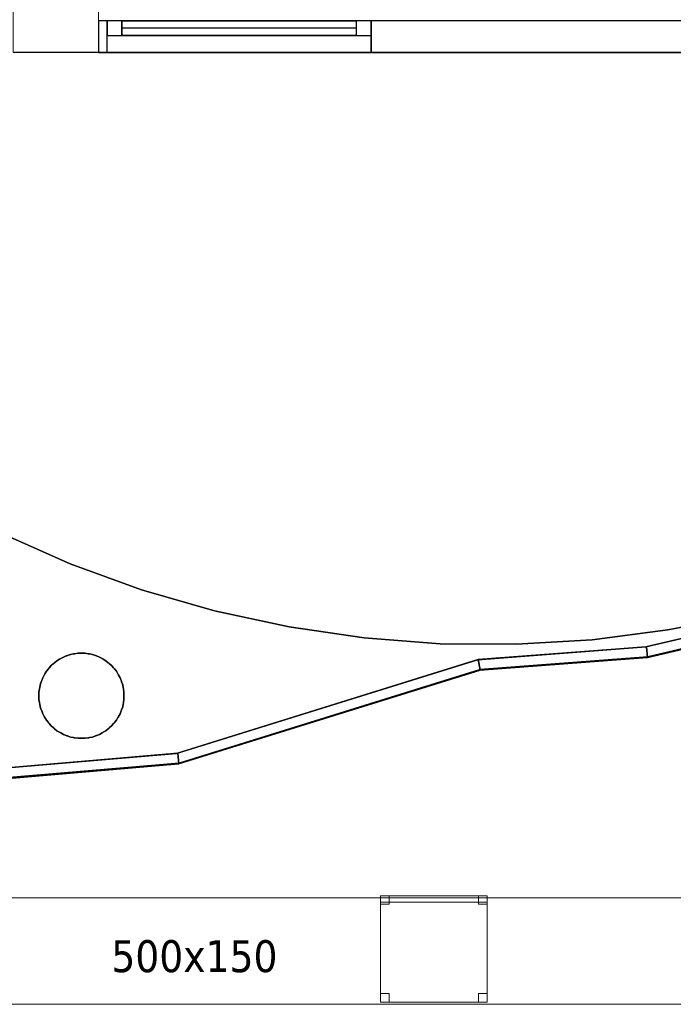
# Model space of a CAD drawing. Header units: metres. Extents: x 397.7 to 427.5, y 12.6 to 28.4.
# Tile 109 of 124: x 410.5 to 413.5, y 19.7 to 24.3. Entities that reach past the tile are written whole.
import ezdxf

# ---------------------------------------------------------------- set-up
doc = ezdxf.new("R2010")
doc.units = ezdxf.units.M
for name, color, linetype, lineweight, true_color in [('01_CARPINTERIA', 5, 'Continuous', 25, 0x0000ff), ('01_PROYECCION CARP', 7, 'Continuous', 25, 0x00007f), ('01_SUELOS', 7, 'Continuous', 25, 0x007f00)]:
    doc.layers.add(name, color=color, linetype=linetype, lineweight=lineweight, true_color=true_color)
for name, color, linetype, lineweight in [('02_MOBILIARIO', 7, 'Continuous', 18), ('A-COLS-____-MCUT', 7, 'Continuous', 18), ('A-COLS-____-OTLN', 7, 'Continuous', 18), ('A-DETL-____-MBND', 7, 'Continuous', 18), ('A-GENM-____-OTLN', 7, 'Continuous', 18), ('A-WALL-____-MCUT', 7, 'Continuous', 25), ('A-WALL-____-OTLN', 7, 'Continuous', 25), ('M-HVAC-DUCT-IDEN', 7, 'Continuous', 30), ('M-HVAC-DUCT-OTLN', 7, 'Continuous', 18)]:
    doc.layers.add(name, color=color, linetype=linetype, lineweight=lineweight)
doc.styles.add('Tahoma_2', font='tahoma.ttf', dxfattribs={"height": 0.15})

# ---------------------------------------------------------------- blocks, each defined once
blk = doc.blocks.new('Family - Mampara P5-151307-08_CLI_AIRE_P5')
at = {"layer": 'A-WALL-____-MCUT', "color": 253, "true_color": 0xaaaaaa}
for p, q in [((0.0175, 0.05), (0, 0)), ((0.8211, 0.05), (0.0175, 0.05)), ((0.8211, 0.0002), (0.8211, 0.05)), ((0, 0), (0.82, 0)), ((0.82, 0), (0.8211, 0.0002))]:
    blk.add_line(p, q, dxfattribs=at)
at = {"layer": 'A-WALL-____-OTLN', "color": 253, "true_color": 0xaaaaaa}
for p, q in [((0.0175, 0.05), (0, 0)), ((0.8211, 0.05), (0.0175, 0.05)), ((0.8211, 0.0002), (0.8211, 0.05)), ((0, 0), (0.82, 0)), ((0.82, 0), (0.8211, 0.0002))]:
    blk.add_line(p, q, dxfattribs=at)
at = {"layer": 'A-WALL-____-OTLN', "color": 253, "lineweight": 18, "true_color": 0xaaaaaa}
blk.add_line((0, 0), (0.82, 0), dxfattribs=at)
blk = doc.blocks.new('Family - Mampara P5-151372-08_CLI_AIRE_P5')
at = {"layer": 'A-WALL-____-MCUT', "color": 253, "true_color": 0xaaaaaa}
for p, q in [((0.7896, 0.05), (-0.0037, 0.05)), ((-0.0037, 0.05), (0.0017, 0.0022)), ((0.7896, 0.0001), (0.7896, 0.05)), ((0.0003, 0.0002), (0, 0)), ((0, 0), (0.7892, 0)), ((0.0019, 0.0006), (0.0003, 0.0002)), ((0.0017, 0.0022), (0.0025, 0.0024)), ((0.0025, 0.0024), (0.0018, 0.0017)), ((0.0018, 0.0017), (0.0019, 0.0006)), ((0.7892, 0), (0.7896, 0.0001))]:
    blk.add_line(p, q, dxfattribs=at)
at = {"layer": 'A-WALL-____-OTLN', "color": 253, "true_color": 0xaaaaaa}
for p, q in [((-0.0037, 0.05), (0.0017, 0.0022)), ((0.7896, 0.05), (-0.0037, 0.05)), ((0.7896, 0.0001), (0.7896, 0.05)), ((0.0003, 0.0002), (0, 0)), ((0, 0), (0.7892, 0)), ((0.0019, 0.0006), (0.0003, 0.0002)), ((0.0017, 0.0022), (0.0025, 0.0024)), ((0.0025, 0.0024), (0.0018, 0.0017)), ((0.0018, 0.0017), (0.0019, 0.0006)), ((0.7892, 0), (0.7896, 0.0001))]:
    blk.add_line(p, q, dxfattribs=at)
at = {"layer": 'A-WALL-____-OTLN', "color": 253, "lineweight": 18, "true_color": 0xaaaaaa}
blk.add_line((0, 0), (0.7892, 0), dxfattribs=at)
blk = doc.blocks.new('Family - Mampara P5-151491-08_CLI_AIRE_P5')
at = {"layer": 'A-WALL-____-MCUT', "color": 253, "true_color": 0xaaaaaa}
for p, q in [((0.0077, 0.0493), (0, 0)), ((0.7861, 0.05), (0.0034, 0.05)), ((0.0034, 0.05), (0.0077, 0.0493)), ((0.7896, 0), (0.7861, 0.05)), ((0, 0), (0.7896, 0))]:
    blk.add_line(p, q, dxfattribs=at)
at = {"layer": 'A-WALL-____-OTLN', "color": 253, "true_color": 0xaaaaaa}
for p, q in [((0.0077, 0.0493), (0, 0)), ((0.0034, 0.05), (0.0077, 0.0493)), ((0.7861, 0.05), (0.0034, 0.05)), ((0.7896, 0), (0.7861, 0.05)), ((0, 0), (0.7896, 0))]:
    blk.add_line(p, q, dxfattribs=at)
at = {"layer": 'A-WALL-____-OTLN', "color": 253, "lineweight": 18, "true_color": 0xaaaaaa}
blk.add_line((-0.0004, 0), (0.7896, 0), dxfattribs=at)
blk = doc.blocks.new('Family - Paviment P5-151582-08_CLI_AIRE_P5')
at = {"layer": '01_SUELOS', "color": 9, "true_color": 0xaad4aa}
for p, q in [((0.9464, 0.9587), (0.6198, 1.1037)), ((0.6198, 1.1037), (0.9464, 0.9587)), ((1.2821, 0.8364), (0.9464, 0.9587)), ((0.9464, 0.9587), (1.2821, 0.8364)), ((1.6254, 0.7373), (1.2821, 0.8364)), ((1.2821, 0.8364), (1.6254, 0.7373)), ((3.6496, 0.5682), (4.4115, 0.7465)), ((4.4115, 0.7465), (3.6496, 0.5682)), ((1.9747, 0.6618), (1.6254, 0.7373)), ((1.6254, 0.7373), (1.9747, 0.6618)), ((4.1033, 0.7176), (3.7529, 0.6477)), ((3.7529, 0.6477), (4.1033, 0.7176)), ((2.3283, 0.6103), (1.9747, 0.6618)), ((1.9747, 0.6618), (2.3283, 0.6103)), ((3.7529, 0.6477), (3.3985, 0.6018)), ((3.3985, 0.6018), (3.7529, 0.6477)), ((2.6846, 0.5831), (2.3283, 0.6103)), ((2.3283, 0.6103), (2.6846, 0.5831)), ((3.3985, 0.6018), (3.0419, 0.5803)), ((3.0419, 0.5803), (3.3985, 0.6018)), ((3.0419, 0.5803), (2.6846, 0.5831)), ((2.6846, 0.5831), (3.0419, 0.5803)), ((2.86, 0.5081), (3.6496, 0.5682)), ((3.6496, 0.5682), (2.86, 0.5081)), ((0.885, 0.5029), (0.8976, 0.5102)), ((0.8976, 0.5102), (0.885, 0.5029)), ((0.8976, 0.5102), (0.9, 0.5119)), ((0.9, 0.5119), (0.8976, 0.5102)), ((0.9, 0.5119), (0.9026, 0.5131)), ((0.9026, 0.5131), (0.9, 0.5119)), ((0.9026, 0.5131), (0.9153, 0.5204)), ((0.9153, 0.5204), (0.9026, 0.5131)), ((0.9153, 0.5204), (0.929, 0.5254)), ((0.929, 0.5254), (0.9153, 0.5204)), ((0.929, 0.5254), (0.9316, 0.5266)), ((0.9316, 0.5266), (0.929, 0.5254)), ((0.9316, 0.5266), (0.9344, 0.5274)), ((0.9344, 0.5274), (0.9316, 0.5266)), ((0.9344, 0.5274), (0.9481, 0.5324)), ((0.9481, 0.5324), (0.9344, 0.5274)), ((0.9481, 0.5324), (0.9625, 0.5349)), ((0.9625, 0.5349), (0.9481, 0.5324)), ((0.9625, 0.5349), (0.9653, 0.5356)), ((0.9653, 0.5356), (0.9625, 0.5349)), ((0.9653, 0.5356), (0.9682, 0.5359)), ((0.9682, 0.5359), (0.9653, 0.5356)), ((0.9682, 0.5359), (0.9825, 0.5384)), ((0.9825, 0.5384), (0.9682, 0.5359)), ((0.9825, 0.5384), (1.0175, 0.5384)), ((1.0175, 0.5384), (0.9825, 0.5384)), ((1.0175, 0.5384), (1.0318, 0.5359)), ((1.0318, 0.5359), (1.0175, 0.5384)), ((1.0318, 0.5359), (1.0347, 0.5356)), ((1.0347, 0.5356), (1.0318, 0.5359)), ((1.0347, 0.5356), (1.0375, 0.5349)), ((1.0375, 0.5349), (1.0347, 0.5356)), ((1.0375, 0.5349), (1.0519, 0.5324)), ((1.0519, 0.5324), (1.0375, 0.5349)), ((1.0519, 0.5324), (1.0656, 0.5274)), ((1.0656, 0.5274), (1.0519, 0.5324)), ((1.0656, 0.5274), (1.0684, 0.5266)), ((1.0684, 0.5266), (1.0656, 0.5274)), ((1.0684, 0.5266), (1.071, 0.5254)), ((1.071, 0.5254), (1.0684, 0.5266)), ((1.071, 0.5254), (1.0847, 0.5204)), ((1.0847, 0.5204), (1.071, 0.5254)), ((1.0847, 0.5204), (1.0974, 0.5131)), ((1.0974, 0.5131), (1.0847, 0.5204)), ((1.0974, 0.5131), (1.1, 0.5119)), ((1.1, 0.5119), (1.0974, 0.5131)), ((1.1, 0.5119), (1.1024, 0.5102)), ((1.1024, 0.5102), (1.1, 0.5119)), ((1.1024, 0.5102), (1.115, 0.5029)), ((1.115, 0.5029), (1.1024, 0.5102)), ((0.8358, 0.4537), (0.8451, 0.4649)), ((0.8451, 0.4649), (0.8358, 0.4537)), ((0.8451, 0.4649), (0.8468, 0.4672)), ((0.8468, 0.4672), (0.8451, 0.4649)), ((0.8468, 0.4672), (0.8489, 0.4693)), ((0.8489, 0.4693), (0.8468, 0.4672)), ((0.8489, 0.4693), (0.8582, 0.4805)), ((0.8582, 0.4805), (0.8489, 0.4693)), ((0.8582, 0.4805), (0.8694, 0.4898)), ((0.8694, 0.4898), (0.8582, 0.4805)), ((0.8694, 0.4898), (0.8714, 0.4919)), ((0.8714, 0.4919), (0.8694, 0.4898)), ((0.8714, 0.4919), (0.8738, 0.4936)), ((0.8738, 0.4936), (0.8714, 0.4919)), ((0.8738, 0.4936), (0.885, 0.5029)), ((0.885, 0.5029), (0.8738, 0.4936)), ((1.115, 0.5029), (1.1262, 0.4936)), ((1.1262, 0.4936), (1.115, 0.5029)), ((1.1262, 0.4936), (1.1286, 0.4919)), ((1.1286, 0.4919), (1.1262, 0.4936)), ((1.1286, 0.4919), (1.1306, 0.4898)), ((1.1306, 0.4898), (1.1286, 0.4919)), ((1.1306, 0.4898), (1.1418, 0.4805)), ((1.1418, 0.4805), (1.1306, 0.4898)), ((1.1418, 0.4805), (1.1511, 0.4693)), ((1.1511, 0.4693), (1.1418, 0.4805)), ((1.1511, 0.4693), (1.1532, 0.4672)), ((1.1532, 0.4672), (1.1511, 0.4693)), ((1.1532, 0.4672), (1.1549, 0.4649)), ((1.1549, 0.4649), (1.1532, 0.4672)), ((1.1549, 0.4649), (1.1642, 0.4537)), ((1.1642, 0.4537), (1.1549, 0.4649)), ((1.4467, 0.068), (2.86, 0.5081)), ((2.86, 0.5081), (1.4467, 0.068)), ((0.8133, 0.4097), (0.8183, 0.4234)), ((0.8183, 0.4234), (0.8133, 0.4097)), ((0.8183, 0.4234), (0.8256, 0.436)), ((0.8256, 0.436), (0.8183, 0.4234)), ((0.8256, 0.436), (0.8268, 0.4387)), ((0.8268, 0.4387), (0.8256, 0.436)), ((0.8268, 0.4387), (0.8285, 0.4411)), ((0.8285, 0.4411), (0.8268, 0.4387)), ((0.8285, 0.4411), (0.8358, 0.4537)), ((0.8358, 0.4537), (0.8285, 0.4411)), ((1.1642, 0.4537), (1.1715, 0.4411)), ((1.1715, 0.4411), (1.1642, 0.4537)), ((1.1715, 0.4411), (1.1732, 0.4387)), ((1.1732, 0.4387), (1.1715, 0.4411)), ((1.1732, 0.4387), (1.1744, 0.436)), ((1.1744, 0.436), (1.1732, 0.4387)), ((1.1744, 0.436), (1.1817, 0.4234)), ((1.1817, 0.4234), (1.1744, 0.436)), ((1.1817, 0.4234), (1.1867, 0.4097)), ((1.1867, 0.4097), (1.1817, 0.4234)), ((0.8003, 0.3562), (0.8028, 0.3705)), ((0.8028, 0.3705), (0.8003, 0.3562)), ((0.8028, 0.3705), (0.803, 0.3734)), ((0.803, 0.3734), (0.8028, 0.3705)), ((0.803, 0.3734), (0.8038, 0.3762)), ((0.8038, 0.3762), (0.803, 0.3734)), ((0.8038, 0.3762), (0.8063, 0.3906)), ((0.8063, 0.3906), (0.8038, 0.3762)), ((0.8063, 0.3906), (0.8113, 0.4043)), ((0.8113, 0.4043), (0.8063, 0.3906)), ((0.8113, 0.4043), (0.8121, 0.4071)), ((0.8121, 0.4071), (0.8113, 0.4043)), ((0.8121, 0.4071), (0.8133, 0.4097)), ((0.8133, 0.4097), (0.8121, 0.4071)), ((1.1867, 0.4097), (1.1879, 0.4071)), ((1.1879, 0.4071), (1.1867, 0.4097)), ((1.1879, 0.4071), (1.1887, 0.4043)), ((1.1887, 0.4043), (1.1879, 0.4071)), ((1.1887, 0.4043), (1.1937, 0.3906)), ((1.1937, 0.3906), (1.1887, 0.4043)), ((1.1937, 0.3906), (1.1962, 0.3762)), ((1.1962, 0.3762), (1.1937, 0.3906)), ((1.1962, 0.3762), (1.197, 0.3734)), ((1.197, 0.3734), (1.1962, 0.3762)), ((1.197, 0.3734), (1.1972, 0.3705)), ((1.1972, 0.3705), (1.197, 0.3734)), ((1.1972, 0.3705), (1.1997, 0.3562)), ((1.1997, 0.3562), (1.1972, 0.3705)), ((0.8003, 0.3212), (0.8003, 0.3562)), ((0.8003, 0.3562), (0.8003, 0.3212)), ((1.1997, 0.3562), (1.1997, 0.3212)), ((1.1997, 0.3212), (1.1997, 0.3562)), ((0.8028, 0.3069), (0.8003, 0.3212)), ((0.8003, 0.3212), (0.8028, 0.3069)), ((0.803, 0.304), (0.8028, 0.3069)), ((0.8028, 0.3069), (0.803, 0.304)), ((0.8038, 0.3011), (0.803, 0.304)), ((0.803, 0.304), (0.8038, 0.3011)), ((0.8063, 0.2868), (0.8038, 0.3011)), ((0.8038, 0.3011), (0.8063, 0.2868)), ((0.8113, 0.2731), (0.8063, 0.2868)), ((0.8063, 0.2868), (0.8113, 0.2731)), ((1.1937, 0.2868), (1.1887, 0.2731)), ((1.1887, 0.2731), (1.1937, 0.2868)), ((1.1962, 0.3011), (1.1937, 0.2868)), ((1.1937, 0.2868), (1.1962, 0.3011)), ((1.197, 0.304), (1.1962, 0.3011)), ((1.1962, 0.3011), (1.197, 0.304)), ((1.1972, 0.3069), (1.197, 0.304)), ((1.197, 0.304), (1.1972, 0.3069)), ((1.1997, 0.3212), (1.1972, 0.3069)), ((1.1972, 0.3069), (1.1997, 0.3212)), ((0.8121, 0.2703), (0.8113, 0.2731)), ((0.8113, 0.2731), (0.8121, 0.2703)), ((0.8133, 0.2676), (0.8121, 0.2703)), ((0.8121, 0.2703), (0.8133, 0.2676)), ((0.8183, 0.2539), (0.8133, 0.2676)), ((0.8133, 0.2676), (0.8183, 0.2539)), ((0.8256, 0.2413), (0.8183, 0.2539)), ((0.8183, 0.2539), (0.8256, 0.2413)), ((0.8268, 0.2387), (0.8256, 0.2413)), ((0.8256, 0.2413), (0.8268, 0.2387)), ((0.8285, 0.2363), (0.8268, 0.2387)), ((0.8268, 0.2387), (0.8285, 0.2363)), ((0.8358, 0.2237), (0.8285, 0.2363)), ((0.8285, 0.2363), (0.8358, 0.2237)), ((1.1715, 0.2363), (1.1642, 0.2237)), ((1.1642, 0.2237), (1.1715, 0.2363)), ((1.1732, 0.2387), (1.1715, 0.2363)), ((1.1715, 0.2363), (1.1732, 0.2387)), ((1.1744, 0.2413), (1.1732, 0.2387)), ((1.1732, 0.2387), (1.1744, 0.2413)), ((1.1817, 0.2539), (1.1744, 0.2413)), ((1.1744, 0.2413), (1.1817, 0.2539)), ((1.1867, 0.2676), (1.1817, 0.2539)), ((1.1817, 0.2539), (1.1867, 0.2676)), ((1.1879, 0.2703), (1.1867, 0.2676)), ((1.1867, 0.2676), (1.1879, 0.2703)), ((1.1887, 0.2731), (1.1879, 0.2703)), ((1.1879, 0.2703), (1.1887, 0.2731)), ((0.8451, 0.2125), (0.8358, 0.2237)), ((0.8358, 0.2237), (0.8451, 0.2125)), ((0.8468, 0.2101), (0.8451, 0.2125)), ((0.8451, 0.2125), (0.8468, 0.2101)), ((0.8489, 0.2081), (0.8468, 0.2101)), ((0.8468, 0.2101), (0.8489, 0.2081)), ((0.8582, 0.1969), (0.8489, 0.2081)), ((0.8489, 0.2081), (0.8582, 0.1969)), ((0.8694, 0.1875), (0.8582, 0.1969)), ((0.8582, 0.1969), (0.8694, 0.1875)), ((0.8714, 0.1855), (0.8694, 0.1875)), ((0.8694, 0.1875), (0.8714, 0.1855)), ((0.8738, 0.1838), (0.8714, 0.1855)), ((0.8714, 0.1855), (0.8738, 0.1838)), ((1.1286, 0.1855), (1.1262, 0.1838)), ((1.1262, 0.1838), (1.1286, 0.1855)), ((1.1306, 0.1875), (1.1286, 0.1855)), ((1.1286, 0.1855), (1.1306, 0.1875)), ((1.1418, 0.1969), (1.1306, 0.1875)), ((1.1306, 0.1875), (1.1418, 0.1969)), ((1.1511, 0.2081), (1.1418, 0.1969)), ((1.1418, 0.1969), (1.1511, 0.2081)), ((1.1532, 0.2101), (1.1511, 0.2081)), ((1.1511, 0.2081), (1.1532, 0.2101)), ((1.1549, 0.2125), (1.1532, 0.2101)), ((1.1532, 0.2101), (1.1549, 0.2125)), ((1.1642, 0.2237), (1.1549, 0.2125)), ((1.1549, 0.2125), (1.1642, 0.2237)), ((0.885, 0.1744), (0.8738, 0.1838)), ((0.8738, 0.1838), (0.885, 0.1744)), ((0.8976, 0.1672), (0.885, 0.1744)), ((0.885, 0.1744), (0.8976, 0.1672)), ((0.9, 0.1655), (0.8976, 0.1672)), ((0.8976, 0.1672), (0.9, 0.1655)), ((0.9026, 0.1642), (0.9, 0.1655)), ((0.9, 0.1655), (0.9026, 0.1642)), ((0.9153, 0.157), (0.9026, 0.1642)), ((0.9026, 0.1642), (0.9153, 0.157)), ((0.929, 0.152), (0.9153, 0.157)), ((0.9153, 0.157), (0.929, 0.152)), ((0.9316, 0.1507), (0.929, 0.152)), ((0.929, 0.152), (0.9316, 0.1507)), ((0.9344, 0.15), (0.9316, 0.1507)), ((0.9316, 0.1507), (0.9344, 0.15)), ((0.9481, 0.145), (0.9344, 0.15)), ((0.9344, 0.15), (0.9481, 0.145)), ((0.9625, 0.1425), (0.9481, 0.145)), ((0.9481, 0.145), (0.9625, 0.1425)), ((0.9653, 0.1417), (0.9625, 0.1425)), ((0.9625, 0.1425), (0.9653, 0.1417)), ((0.9682, 0.1415), (0.9653, 0.1417)), ((0.9653, 0.1417), (0.9682, 0.1415)), ((0.9825, 0.1389), (0.9682, 0.1415)), ((0.9682, 0.1415), (0.9825, 0.1389)), ((1.0175, 0.1389), (0.9825, 0.1389)), ((0.9825, 0.1389), (1.0175, 0.1389)), ((1.0318, 0.1415), (1.0175, 0.1389)), ((1.0175, 0.1389), (1.0318, 0.1415)), ((1.0347, 0.1417), (1.0318, 0.1415)), ((1.0318, 0.1415), (1.0347, 0.1417)), ((1.0375, 0.1425), (1.0347, 0.1417)), ((1.0347, 0.1417), (1.0375, 0.1425)), ((1.0519, 0.145), (1.0375, 0.1425)), ((1.0375, 0.1425), (1.0519, 0.145)), ((1.0656, 0.15), (1.0519, 0.145)), ((1.0519, 0.145), (1.0656, 0.15)), ((1.0684, 0.1507), (1.0656, 0.15)), ((1.0656, 0.15), (1.0684, 0.1507)), ((1.071, 0.152), (1.0684, 0.1507)), ((1.0684, 0.1507), (1.071, 0.152)), ((1.0847, 0.157), (1.071, 0.152)), ((1.071, 0.152), (1.0847, 0.157)), ((1.0974, 0.1642), (1.0847, 0.157)), ((1.0847, 0.157), (1.0974, 0.1642)), ((1.1, 0.1655), (1.0974, 0.1642)), ((1.0974, 0.1642), (1.1, 0.1655)), ((1.1024, 0.1672), (1.1, 0.1655)), ((1.1, 0.1655), (1.1024, 0.1672)), ((1.115, 0.1744), (1.1024, 0.1672)), ((1.1024, 0.1672), (1.115, 0.1744)), ((1.1262, 0.1838), (1.115, 0.1744)), ((1.115, 0.1744), (1.1262, 0.1838)), ((0.6526, 0), (1.4467, 0.068)), ((1.4467, 0.068), (0.6526, 0))]:
    blk.add_line(p, q, dxfattribs=at)
blk = doc.blocks.new('Family - Paviment P5-151720-08_CLI_AIRE_P5')
at = {"layer": '01_SUELOS', "color": 9, "true_color": 0xaad4aa}
for p, q in [((12.1358, 11.0488), (17.1944, 11.0519)), ((17.1944, 11.0519), (12.1358, 11.0488)), ((15.8779, 8.3935), (15.1117, 8.2114)), ((15.1117, 8.2114), (15.8779, 8.3935)), ((15.1117, 8.2114), (14.3243, 8.1522)), ((14.3243, 8.1522), (15.1117, 8.2114)), ((14.3243, 8.1522), (12.9104, 7.7119)), ((12.9104, 7.7119), (14.3243, 8.1522)), ((12.9104, 7.7119), (12.0934, 7.6442)), ((12.0934, 7.6442), (12.9104, 7.7119))]:
    blk.add_line(p, q, dxfattribs=at)
blk = doc.blocks.new('Family - Evans P5-151722-08_CLI_AIRE_P5')
at = {"layer": 'A-WALL-____-MCUT', "color": 253, "true_color": 0xaaaaaa}
for p, q in [((5.34, 0.15), (0, 0.15)), ((0, 0.15), (0, 0)), ((5.34, 0), (5.34, 0.15)), ((6.58, 0.15), (6.58, 0)), ((6.62, 0.15), (6.58, 0.15)), ((6.62, 0), (6.62, 0.15)), ((0, 0), (5.34, 0)), ((6.58, 0), (6.62, 0))]:
    blk.add_line(p, q, dxfattribs=at)
at = {"layer": 'A-WALL-____-OTLN', "color": 253, "true_color": 0xaaaaaa}
for p, q in [((6.62, 0.15), (0, 0.15)), ((0, 0.15), (0, 0)), ((6.58, 0.15), (5.34, 0.15)), ((5.34, 0.15), (5.34, 0)), ((6.58, 0.15), (6.58, 0)), ((6.62, 0), (6.62, 0.15)), ((0, 0), (6.62, 0)), ((5.34, 0), (6.58, 0))]:
    blk.add_line(p, q, dxfattribs=at)
at = {"layer": 'A-WALL-____-OTLN', "color": 253, "lineweight": 18, "true_color": 0xaaaaaa}
blk.add_line((0, 0), (6.62, 0), dxfattribs=at)
blk = doc.blocks.new('Family - Vano de Finestra P5-151724-08_CLI_AIRE_P5')
at = {"layer": 'A-GENM-____-OTLN', "color": 253, "true_color": 0xaaaaaa}
for p, q in [((410.867, 24.3095), (410.867, 24.1595)), ((412.107, 24.3095), (410.867, 24.3095)), ((410.867, 24.3095), (410.867, 24.1595)), ((410.867, 24.3095), (412.107, 24.3095)), ((412.107, 24.1595), (412.107, 24.3095)), ((412.107, 24.3095), (412.107, 24.1595)), ((410.867, 24.1595), (412.107, 24.1595)), ((412.107, 24.1595), (410.867, 24.1595))]:
    blk.add_line(p, q, dxfattribs=at)
blk = doc.blocks.new('Family - Pilar P5-151762-08_CLI_AIRE_P5')
at = {"layer": 'A-COLS-____-MCUT', "color": 253, "true_color": 0xaaaaaa}
for p, q in [((0.4, 0.57), (0, 0.57)), ((0, 0.57), (0, 0)), ((0.4, 0), (0.4, 0.57)), ((0, 0), (0.4, 0))]:
    blk.add_line(p, q, dxfattribs=at)
at = {"layer": 'A-COLS-____-OTLN', "color": 253, "true_color": 0xaaaaaa}
for p, q in [((0.4, 0.57), (0, 0.57)), ((0, 0.57), (0, 0)), ((0.4, 0), (0.4, 0.57)), ((0, 0), (0.4, 0))]:
    blk.add_line(p, q, dxfattribs=at)
blk = doc.blocks.new('Family - Mampara P5-151783-08_CLI_AIRE_P5')
at = {"layer": 'A-WALL-____-MCUT', "color": 253, "true_color": 0xaaaaaa}
for p, q in [((0.0118, 0.0486), (0.0011, 0)), ((1.4885, 0.05), (0.0054, 0.05)), ((0.0054, 0.05), (0.0118, 0.0486)), ((1.4828, 0), (1.4885, 0.05)), ((0.0011, 0), (0, 0)), ((0, 0), (1.4828, 0))]:
    blk.add_line(p, q, dxfattribs=at)
at = {"layer": 'A-WALL-____-OTLN', "color": 253, "true_color": 0xaaaaaa}
for p, q in [((0.0118, 0.0486), (0.0011, 0)), ((0.0054, 0.05), (0.0118, 0.0486)), ((1.4885, 0.05), (0.0054, 0.05)), ((1.4828, 0), (1.4885, 0.05)), ((0.0011, 0), (0, 0)), ((0, 0), (1.4828, 0))]:
    blk.add_line(p, q, dxfattribs=at)
at = {"layer": 'A-WALL-____-OTLN', "color": 253, "lineweight": 18, "true_color": 0xaaaaaa}
blk.add_line((0, 0), (1.4828, 0), dxfattribs=at)
blk = doc.blocks.new('Family - Cadira d_Oficina_P5-151800-08_CLI_AIRE_P5')
at = {"layer": 'A-DETL-____-MBND', "color": 253, "true_color": 0xaaaaaa}
for p, q in [((0, 0), (0, 0.5)), ((0, 0.5), (0.5, 0.5)), ((0.5, 0.5), (0, 0.5)), ((0, 0.5), (0, 0)), ((0, 0.46), (0, 0.5)), ((0, 0.5), (0.04, 0.5)), ((0, 0.5), (0, 0.46)), ((0.04, 0.5), (0, 0.5)), ((0, 0.47), (0, 0.5)), ((0, 0.5), (0.5, 0.5)), ((0, 0.5), (0, 0.47)), ((0.5, 0.5), (0, 0.5)), ((0.5, 0.47), (0, 0.47)), ((0, 0.47), (0.5, 0.47)), ((0.04, 0.5), (0.04, 0.46)), ((0.04, 0.46), (0.04, 0.5)), ((0.46, 0.46), (0.46, 0.5)), ((0.46, 0.5), (0.5, 0.5)), ((0.46, 0.5), (0.46, 0.46)), ((0.5, 0.5), (0.46, 0.5)), ((0.5, 0.5), (0.5, 0)), ((0.5, 0), (0.5, 0.5)), ((0.5, 0.5), (0.5, 0.47)), ((0.5, 0.47), (0.5, 0.5)), ((0.5, 0.5), (0.5, 0.46)), ((0.5, 0.46), (0.5, 0.5)), ((0.04, 0.46), (0, 0.46)), ((0, 0.46), (0.04, 0.46)), ((0.5, 0.46), (0.46, 0.46)), ((0.46, 0.46), (0.5, 0.46)), ((0, 0), (0, 0.04)), ((0, 0.04), (0.04, 0.04)), ((0, 0.04), (0, 0)), ((0.04, 0.04), (0, 0.04)), ((0.5, 0), (0, 0)), ((0.04, 0), (0, 0)), ((0, 0), (0.04, 0)), ((0.04, 0.04), (0.04, 0)), ((0.04, 0), (0.04, 0.04)), ((0.46, 0), (0.46, 0.04)), ((0.46, 0.04), (0.5, 0.04)), ((0.46, 0.04), (0.46, 0)), ((0.5, 0.04), (0.46, 0.04)), ((0.5, 0), (0.46, 0)), ((0.46, 0), (0.5, 0)), ((0.5, 0.04), (0.5, 0)), ((0.5, 0), (0.5, 0.04)), ((0, 0), (0.5, 0))]:
    blk.add_line(p, q, dxfattribs=at)
blk = doc.blocks.new('Family - Pilar P5-151869-08_CLI_AIRE_P5')
at = {"layer": 'A-COLS-____-MCUT', "color": 253, "true_color": 0xaaaaaa}
for start, end in [(360, 180), (180, 360)]:
    blk.add_arc((0.2, 0.2), 0.2, start, end, dxfattribs=at)
at = {"layer": 'A-COLS-____-OTLN', "color": 253, "true_color": 0xaaaaaa}
for start, end in [(360, 180), (180, 360)]:
    blk.add_arc((0.2, 0.2), 0.2, start, end, dxfattribs=at)
blk = doc.blocks.new('Family - LONDR55-XX_ZZ-ARQ-CAA-M3D-Londres55-151937-08_CLI_AIRE_P5')
at = {"layer": '01_CARPINTERIA', "color": 9, "true_color": 0xaaaad4}
for p, q in [((0.07, 0.07), (0, 0.07)), ((0, 0.07), (0, 0)), ((0.07, 0), (0.07, 0.07)), ((1.24, 0.07), (1.17, 0.07)), ((1.17, 0.07), (1.17, 0)), ((1.24, 0), (1.24, 0.07)), ((0, 0), (0.07, 0)), ((1.17, 0), (1.24, 0))]:
    blk.add_line(p, q, dxfattribs=at)
at = {"layer": '01_PROYECCION CARP', "color": 9, "true_color": 0xaaaad4}
for p, q in [((0, 0), (0, 0.07)), ((0.07, 0.07), (0, 0.07)), ((0.07, 0), (0.07, 0.07)), ((1.17, 0.07), (0.07, 0.07)), ((0.07, 0.07), (1.17, 0.07)), ((0.07, 0), (0.07, 0.07)), ((0.07, 0), (0.07, 0.07)), ((1.17, 0), (1.17, 0.07)), ((1.17, 0.07), (1.17, 0)), ((1.17, 0), (1.17, 0.07)), ((1.24, 0.07), (1.17, 0.07)), ((1.24, 0), (1.24, 0.07)), ((0, 0), (0.07, 0)), ((0.07, 0.035), (1.17, 0.035)), ((0.07, 0.035), (1.17, 0.035)), ((1.17, 0), (0.07, 0)), ((0.07, 0), (1.17, 0)), ((1.17, 0), (1.24, 0))]:
    blk.add_line(p, q, dxfattribs=at)
blk = doc.blocks.new('Family - Finestra P5-151938-08_CLI_AIRE_P5')
blk.add_blockref('Family - LONDR55-XX_ZZ-ARQ-CAA-M3D-Londres55-151937-08_CLI_AIRE_P5', (0, 0))
blk = doc.blocks.new('LONDR55-XX_ZZ-ARQ-CAA-M3D-Londres55_ifc-1-08_CLI_AIRE_P5')
at = {"layer": '01_PROYECCION CARP', "color": 253, "lineweight": 18, "true_color": 0xaaaaaa, "rotation": 180}
blk.add_blockref('Family - Finestra P5-151938-08_CLI_AIRE_P5', (412.107, 24.3095), dxfattribs=at)
at = {"layer": '01_SUELOS', "color": 253, "lineweight": 18, "true_color": 0xaaaaaa}
for name, p in [('Family - Paviment P5-151720-08_CLI_AIRE_P5', (398.2952, 13.1106)), ('Family - Paviment P5-151582-08_CLI_AIRE_P5', (409.747, 20.8008))]:
    blk.add_blockref(name, p, dxfattribs=at)
at = {"layer": '02_MOBILIARIO', "color": 253, "lineweight": 18, "true_color": 0xaaaaaa}
blk.add_blockref('Family - Cadira d_Oficina_P5-151800-08_CLI_AIRE_P5', (412.1514, 19.7007), dxfattribs=at)
at = {"layer": 'A-COLS-____-OTLN', "color": 253, "lineweight": 18, "true_color": 0xaaaaaa}
for name, p in [('Family - Pilar P5-151762-08_CLI_AIRE_P5', (410.427, 24.1595)), ('Family - Pilar P5-151869-08_CLI_AIRE_P5', (410.547, 20.9395))]:
    blk.add_blockref(name, p, dxfattribs=at)
at = {"layer": 'A-GENM-____-OTLN', "color": 253, "lineweight": 18, "true_color": 0xaaaaaa}
blk.add_blockref('Family - Vano de Finestra P5-151724-08_CLI_AIRE_P5', (0, 0), dxfattribs=at)
at = {"layer": 'A-WALL-____-OTLN', "color": 253, "lineweight": 18, "true_color": 0xaaaaaa}
for name, p, rotation in [('Family - Evans P5-151722-08_CLI_AIRE_P5', (417.447, 24.3095), 180), ('Family - Mampara P5-151491-08_CLI_AIRE_P5', (413.4046, 21.3196), 13.1704135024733), ('Family - Mampara P5-151372-08_CLI_AIRE_P5', (412.6173, 21.2595), 4.355772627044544), ('Family - Mampara P5-151783-08_CLI_AIRE_P5', (411.2034, 20.8195), 17.29540005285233), ('Family - Mampara P5-151307-08_CLI_AIRE_P5', (410.3864, 20.7495), 4.89706193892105)]:
    blk.add_blockref(name, p, dxfattribs=dict(at, rotation=rotation))

msp = doc.modelspace()

# ---------------------------------------------------------------- linework, layer by layer
at = {"layer": 'M-HVAC-DUCT-OTLN', "color": 143, "true_color": 0x32aad1}
for p, q in [((409.1957, 20.1906), (422.2591, 20.1906)), ((422.2591, 19.6906), (409.1957, 19.6906))]:
    msp.add_line(p, q, dxfattribs=at)

# ---------------------------------------------------------------- block references
at = {"lineweight": 5}
msp.add_blockref('LONDR55-XX_ZZ-ARQ-CAA-M3D-Londres55_ifc-1-08_CLI_AIRE_P5', (0, 0), dxfattribs=at)

# ---------------------------------------------------------------- texts
at = {"layer": 'M-HVAC-DUCT-IDEN', "insert": (410.8873, 19.9918), "char_height": 0.15, "width": 0.913924, "attachment_point": 1, "style": 'Tahoma_2'}
msp.add_mtext('500x150', dxfattribs=at)

doc.saveas('drawing.dxf')
